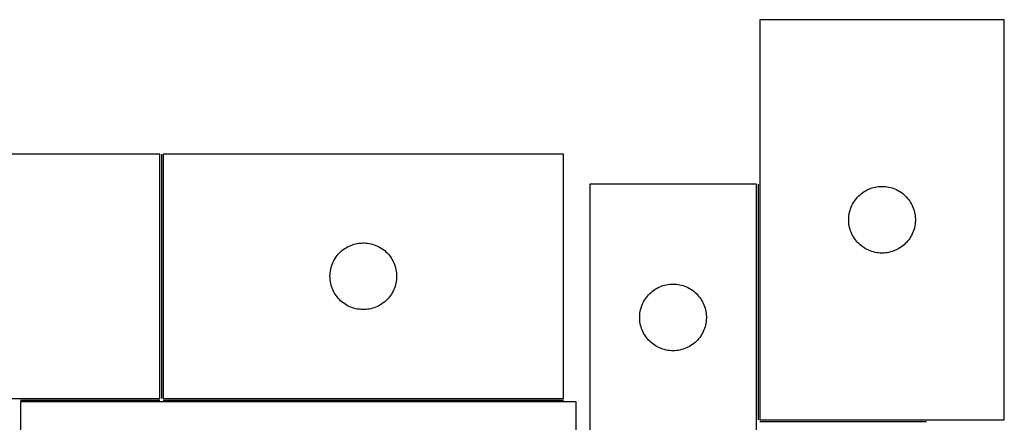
# Model space of a CAD drawing. Header units: millimetres. Extents: x 7 to 1493, y 7 to 488.
# Tile 6 of 6: x 1051 to 1493, y 307 to 488. Entities that reach past the tile are written whole.
import ezdxf

# ---------------------------------------------------------------- set-up
doc = ezdxf.new("R2010")
doc.units = ezdxf.units.MM
doc.layers.add('COMMON', color=5, linetype='CONTINUOUS', true_color=0x0000ff)
doc.layers.add('CUT', color=7, linetype='CONTINUOUS', true_color=0x000000)

msp = doc.modelspace()

# ---------------------------------------------------------------- linework, layer by layer
at = {"layer": 'COMMON'}
for p, q in [((1114.342132, 427.625274), (1114.342132, 317.625274)), ((1382.672515, 414.1155), (1382.672515, 308.049343)), ((1050.903524, 316.875273), (1113.592132, 316.875273)), ((1115.092133, 316.875273), (1295.092133, 316.875273)), ((1383.422516, 307.299342), (1458.422516, 307.299342))]:
    msp.add_line(p, q, dxfattribs=at)
at = {"layer": 'CUT'}
for p, q in [((1383.422516, 488.049343), (1383.422516, 308.049343)), ((1493.422516, 488.049343), (1383.422516, 488.049343)), ((1493.422516, 308.049343), (1493.422516, 488.049343)), ((1113.592132, 427.625274), (933.592132, 427.625274)), ((1113.592132, 317.625274), (1113.592132, 427.625274)), ((1295.092133, 427.625274), (1115.092133, 427.625274)), ((1115.092133, 427.625274), (1115.092133, 317.625274)), ((1295.092133, 317.625274), (1295.092133, 427.625274)), ((1381.922515, 414.1155), (1306.922515, 414.1155)), ((1306.922515, 414.1155), (1306.922515, 214.1155)), ((1381.922515, 114.1155), (1381.922515, 414.1155)), ((1432.415708, 411.794096), (1433.131235, 412.085095)), ((1433.131235, 412.085095), (1433.860794, 412.338873)), ((1433.860794, 412.338873), (1434.60245, 412.554758)), ((1434.60245, 412.554758), (1435.354235, 412.732178)), ((1435.354235, 412.732178), (1436.114158, 412.870661)), ((1436.114158, 412.870661), (1436.880202, 412.969841)), ((1436.880202, 412.969841), (1437.650335, 413.029454)), ((1437.650335, 413.029454), (1438.422516, 413.049343)), ((1438.422516, 413.049343), (1439.194698, 413.029454)), ((1439.194698, 413.029454), (1439.964831, 412.969841)), ((1439.964831, 412.969841), (1440.730875, 412.870661)), ((1440.730875, 412.870661), (1441.490797, 412.732178)), ((1441.490797, 412.732178), (1442.242583, 412.554758)), ((1442.242583, 412.554758), (1442.984239, 412.338873)), ((1442.984239, 412.338873), (1443.713798, 412.085095)), ((1443.713798, 412.085095), (1444.429325, 411.794096)), ((1426.424928, 407.052557), (1426.90431, 407.65824)), ((1426.90431, 407.65824), (1427.414236, 408.238443)), ((1427.414236, 408.238443), (1427.953354, 408.791625)), ((1427.953354, 408.791625), (1428.520235, 409.316321)), ((1428.520235, 409.316321), (1429.113374, 409.81114)), ((1429.113374, 409.81114), (1429.7312, 410.274768)), ((1429.7312, 410.274768), (1430.372074, 410.705976)), ((1430.372074, 410.705976), (1431.034295, 411.103621)), ((1431.034295, 411.103621), (1431.71611, 411.466649)), ((1431.71611, 411.466649), (1432.415708, 411.794096)), ((1444.429325, 411.794096), (1445.128923, 411.466649)), ((1445.128923, 411.466649), (1445.810737, 411.103621)), ((1445.810737, 411.103621), (1446.472959, 410.705976)), ((1446.472959, 410.705976), (1447.113833, 410.274768)), ((1447.113833, 410.274768), (1447.731659, 409.81114)), ((1447.731659, 409.81114), (1448.324798, 409.316321)), ((1448.324798, 409.316321), (1448.891679, 408.791625)), ((1448.891679, 408.791625), (1449.430797, 408.238443)), ((1449.430797, 408.238443), (1449.940723, 407.65824)), ((1449.940723, 407.65824), (1450.420105, 407.052557)), ((1424.255178, 402.977478), (1424.527657, 403.700261)), ((1424.527657, 403.700261), (1424.836983, 404.408058)), ((1424.836983, 404.408058), (1425.182334, 405.098994)), ((1425.182334, 405.098994), (1425.562797, 405.771235)), ((1425.562797, 405.771235), (1425.977361, 406.422998)), ((1425.977361, 406.422998), (1426.424928, 407.052557)), ((1450.420105, 407.052557), (1450.867672, 406.422998)), ((1450.867672, 406.422998), (1451.282236, 405.771235)), ((1451.282236, 405.771235), (1451.662698, 405.098994)), ((1451.662698, 405.098994), (1452.00805, 404.408058)), ((1452.00805, 404.408058), (1452.317376, 403.700261)), ((1452.317376, 403.700261), (1452.589855, 402.977478)), ((1423.427489, 398.435561), (1423.467254, 399.206974)), ((1423.467254, 399.206974), (1423.546676, 399.975318)), ((1423.546676, 399.975318), (1423.665547, 400.738554)), ((1423.665547, 400.738554), (1423.823551, 401.494659)), ((1423.823551, 401.494659), (1424.020268, 402.241627)), ((1424.020268, 402.241627), (1424.255178, 402.977478)), ((1452.589855, 402.977478), (1452.824765, 402.241627)), ((1452.824765, 402.241627), (1453.021482, 401.494659)), ((1453.021482, 401.494659), (1453.179486, 400.738554)), ((1453.179486, 400.738554), (1453.298357, 399.975318)), ((1453.298357, 399.975318), (1453.377779, 399.206974)), ((1453.377779, 399.206974), (1453.417543, 398.435561)), ((1423.427489, 397.663124), (1423.427489, 398.435561)), ((1423.467254, 396.891711), (1423.427489, 397.663124)), ((1423.546676, 396.123367), (1423.467254, 396.891711)), ((1423.665547, 395.360131), (1423.546676, 396.123367)), ((1423.823551, 394.604026), (1423.665547, 395.360131)), ((1424.020268, 393.857058), (1423.823551, 394.604026)), ((1453.021482, 394.604026), (1452.824765, 393.857058)), ((1453.179486, 395.360131), (1453.021482, 394.604026)), ((1453.298357, 396.123367), (1453.179486, 395.360131)), ((1453.377779, 396.891711), (1453.298357, 396.123367)), ((1453.417543, 397.663124), (1453.377779, 396.891711)), ((1453.417543, 398.435561), (1453.417543, 397.663124)), ((1424.255178, 393.121207), (1424.020268, 393.857058)), ((1424.527657, 392.398424), (1424.255178, 393.121207)), ((1424.836983, 391.690627), (1424.527657, 392.398424)), ((1425.182334, 390.999691), (1424.836983, 391.690627)), ((1425.562797, 390.32745), (1425.182334, 390.999691)), ((1425.977361, 389.675687), (1425.562797, 390.32745)), ((1451.282236, 390.32745), (1450.867672, 389.675687)), ((1451.662698, 390.999691), (1451.282236, 390.32745)), ((1452.00805, 391.690627), (1451.662698, 390.999691)), ((1452.317376, 392.398424), (1452.00805, 391.690627)), ((1452.589855, 393.121207), (1452.317376, 392.398424)), ((1452.824765, 393.857058), (1452.589855, 393.121207)), ((1196.718477, 385.070429), (1197.370241, 385.484993)), ((1197.370241, 385.484993), (1198.042482, 385.865456)), ((1198.042482, 385.865456), (1198.733417, 386.210808)), ((1198.733417, 386.210808), (1199.441214, 386.520134)), ((1199.441214, 386.520134), (1200.163997, 386.792612)), ((1200.163997, 386.792612), (1200.899848, 387.027522)), ((1200.899848, 387.027522), (1201.646817, 387.22424)), ((1201.646817, 387.22424), (1202.402921, 387.382243)), ((1202.402921, 387.382243), (1203.166157, 387.501114)), ((1203.166157, 387.501114), (1203.934501, 387.580537)), ((1203.934501, 387.580537), (1204.705914, 387.620301)), ((1204.705914, 387.620301), (1205.478352, 387.620301)), ((1205.478352, 387.620301), (1206.249765, 387.580537)), ((1206.249765, 387.580537), (1207.018108, 387.501114)), ((1207.018108, 387.501114), (1207.781344, 387.382243)), ((1207.781344, 387.382243), (1208.537449, 387.22424)), ((1208.537449, 387.22424), (1209.284417, 387.027522)), ((1209.284417, 387.027522), (1210.020269, 386.792612)), ((1210.020269, 386.792612), (1210.743051, 386.520134)), ((1210.743051, 386.520134), (1211.450849, 386.210808)), ((1211.450849, 386.210808), (1212.141784, 385.865456)), ((1212.141784, 385.865456), (1212.814025, 385.484993)), ((1212.814025, 385.484993), (1213.465789, 385.070429)), ((1426.424928, 389.046128), (1425.977361, 389.675687)), ((1426.90431, 388.440445), (1426.424928, 389.046128)), ((1427.414236, 387.860242), (1426.90431, 388.440445)), ((1427.953354, 387.30706), (1427.414236, 387.860242)), ((1428.520235, 386.782364), (1427.953354, 387.30706)), ((1429.113374, 386.287545), (1428.520235, 386.782364)), ((1429.7312, 385.823917), (1429.113374, 386.287545)), ((1430.372074, 385.392709), (1429.7312, 385.823917)), ((1431.034295, 384.995064), (1430.372074, 385.392709)), ((1446.472959, 385.392709), (1445.810737, 384.995064)), ((1447.113833, 385.823917), (1446.472959, 385.392709)), ((1447.731659, 386.287545), (1447.113833, 385.823917)), ((1448.324798, 386.782364), (1447.731659, 386.287545)), ((1448.891679, 387.30706), (1448.324798, 386.782364)), ((1449.430797, 387.860242), (1448.891679, 387.30706)), ((1449.940723, 388.440445), (1449.430797, 387.860242)), ((1450.420105, 389.046128), (1449.940723, 388.440445)), ((1450.867672, 389.675687), (1450.420105, 389.046128)), ((1192.435499, 380.675717), (1192.866708, 381.31659)), ((1192.866708, 381.31659), (1193.330336, 381.934416)), ((1193.330336, 381.934416), (1193.825154, 382.527556)), ((1193.825154, 382.527556), (1194.34985, 383.094436)), ((1194.34985, 383.094436), (1194.903033, 383.633554)), ((1194.903033, 383.633554), (1195.483235, 384.143481)), ((1195.483235, 384.143481), (1196.088919, 384.622863)), ((1196.088919, 384.622863), (1196.718477, 385.070429)), ((1213.465789, 385.070429), (1214.095347, 384.622863)), ((1214.095347, 384.622863), (1214.70103, 384.143481)), ((1214.70103, 384.143481), (1215.281233, 383.633554)), ((1215.281233, 383.633554), (1215.834416, 383.094436)), ((1215.834416, 383.094436), (1216.359112, 382.527556)), ((1216.359112, 382.527556), (1216.85393, 381.934416)), ((1216.85393, 381.934416), (1217.317558, 381.31659)), ((1217.317558, 381.31659), (1217.748766, 380.675717)), ((1431.71611, 384.632036), (1431.034295, 384.995064)), ((1432.415708, 384.304589), (1431.71611, 384.632036)), ((1433.131235, 384.01359), (1432.415708, 384.304589)), ((1433.860794, 383.759812), (1433.131235, 384.01359)), ((1434.60245, 383.543927), (1433.860794, 383.759812)), ((1435.354235, 383.366507), (1434.60245, 383.543927)), ((1436.114158, 383.228024), (1435.354235, 383.366507)), ((1436.880202, 383.128844), (1436.114158, 383.228024)), ((1437.650335, 383.069231), (1436.880202, 383.128844)), ((1438.422516, 383.049343), (1437.650335, 383.069231)), ((1439.194698, 383.069231), (1438.422516, 383.049343)), ((1439.964831, 383.128844), (1439.194698, 383.069231)), ((1440.730875, 383.228024), (1439.964831, 383.128844)), ((1441.490797, 383.366507), (1440.730875, 383.228024)), ((1442.242583, 383.543927), (1441.490797, 383.366507)), ((1442.984239, 383.759812), (1442.242583, 383.543927)), ((1443.713798, 384.01359), (1442.984239, 383.759812)), ((1444.429325, 384.304589), (1443.713798, 384.01359)), ((1445.128923, 384.632036), (1444.429325, 384.304589)), ((1445.810737, 384.995064), (1445.128923, 384.632036)), ((1190.586717, 376.445341), (1190.802602, 377.186996)), ((1190.802602, 377.186996), (1191.056381, 377.916555)), ((1191.056381, 377.916555), (1191.347379, 378.632083)), ((1191.347379, 378.632083), (1191.674827, 379.331681)), ((1191.674827, 379.331681), (1192.037854, 380.013495)), ((1192.037854, 380.013495), (1192.435499, 380.675717)), ((1217.748766, 380.675717), (1218.146411, 380.013495)), ((1218.146411, 380.013495), (1218.509439, 379.331681)), ((1218.509439, 379.331681), (1218.836886, 378.632083)), ((1218.836886, 378.632083), (1219.127885, 377.916555)), ((1219.127885, 377.916555), (1219.381664, 377.186996)), ((1219.381664, 377.186996), (1219.597549, 376.445341)), ((1190.092133, 372.625274), (1190.112021, 373.397455)), ((1190.112021, 371.853093), (1190.092133, 372.625274)), ((1190.112021, 373.397455), (1190.171635, 374.167589)), ((1190.171635, 374.167589), (1190.270814, 374.933633)), ((1190.270814, 374.933633), (1190.409298, 375.693555)), ((1190.409298, 375.693555), (1190.586717, 376.445341)), ((1219.597549, 376.445341), (1219.774968, 375.693555)), ((1219.774968, 375.693555), (1219.913451, 374.933633)), ((1219.913451, 374.933633), (1220.012631, 374.167589)), ((1220.012631, 374.167589), (1220.072244, 373.397455)), ((1220.072244, 373.397455), (1220.092133, 372.625274)), ((1220.092133, 372.625274), (1220.072244, 371.853093)), ((1190.171635, 371.082959), (1190.112021, 371.853093)), ((1190.270814, 370.316915), (1190.171635, 371.082959)), ((1190.409298, 369.556993), (1190.270814, 370.316915)), ((1190.586717, 368.805207), (1190.409298, 369.556993)), ((1190.802602, 368.063552), (1190.586717, 368.805207)), ((1191.056381, 367.333993), (1190.802602, 368.063552)), ((1219.381664, 368.063552), (1219.127885, 367.333993)), ((1219.597549, 368.805207), (1219.381664, 368.063552)), ((1219.774968, 369.556993), (1219.597549, 368.805207)), ((1219.913451, 370.316915), (1219.774968, 369.556993)), ((1220.012631, 371.082959), (1219.913451, 370.316915)), ((1220.072244, 371.853093), (1220.012631, 371.082959)), ((1337.716109, 367.532807), (1338.415707, 367.860254)), ((1338.415707, 367.860254), (1339.131234, 368.151253)), ((1339.131234, 368.151253), (1339.860793, 368.405031)), ((1339.860793, 368.405031), (1340.602449, 368.620916)), ((1340.602449, 368.620916), (1341.354234, 368.798336)), ((1341.354234, 368.798336), (1342.114157, 368.936819)), ((1342.114157, 368.936819), (1342.880201, 369.035999)), ((1342.880201, 369.035999), (1343.650334, 369.095612)), ((1343.650334, 369.095612), (1344.422515, 369.1155)), ((1344.422515, 369.1155), (1345.194697, 369.095612)), ((1345.194697, 369.095612), (1345.96483, 369.035999)), ((1345.96483, 369.035999), (1346.730874, 368.936819)), ((1346.730874, 368.936819), (1347.490796, 368.798336)), ((1347.490796, 368.798336), (1348.242582, 368.620916)), ((1348.242582, 368.620916), (1348.984238, 368.405031)), ((1348.984238, 368.405031), (1349.713797, 368.151253)), ((1349.713797, 368.151253), (1350.429324, 367.860254)), ((1350.429324, 367.860254), (1351.128922, 367.532807)), ((1191.347379, 366.618465), (1191.056381, 367.333993)), ((1191.674827, 365.918867), (1191.347379, 366.618465)), ((1192.037854, 365.237053), (1191.674827, 365.918867)), ((1192.435499, 364.574831), (1192.037854, 365.237053)), ((1192.866708, 363.933958), (1192.435499, 364.574831)), ((1193.330336, 363.316132), (1192.866708, 363.933958)), ((1193.825154, 362.722992), (1193.330336, 363.316132)), ((1216.85393, 363.316132), (1216.359112, 362.722992)), ((1217.317558, 363.933958), (1216.85393, 363.316132)), ((1217.748766, 364.574831), (1217.317558, 363.933958)), ((1218.146411, 365.237053), (1217.748766, 364.574831)), ((1218.509439, 365.918867), (1218.146411, 365.237053)), ((1218.836886, 366.618465), (1218.509439, 365.918867)), ((1219.127885, 367.333993), (1218.836886, 366.618465)), ((1332.424927, 363.118715), (1332.904309, 363.724398)), ((1332.904309, 363.724398), (1333.414235, 364.3046)), ((1333.414235, 364.3046), (1333.953353, 364.857783)), ((1333.953353, 364.857783), (1334.520234, 365.382479)), ((1334.520234, 365.382479), (1335.113373, 365.877297)), ((1335.113373, 365.877297), (1335.731199, 366.340925)), ((1335.731199, 366.340925), (1336.372073, 366.772134)), ((1336.372073, 366.772134), (1337.034294, 367.169779)), ((1337.034294, 367.169779), (1337.716109, 367.532807)), ((1351.128922, 367.532807), (1351.810736, 367.169779)), ((1351.810736, 367.169779), (1352.472958, 366.772134)), ((1352.472958, 366.772134), (1353.113832, 366.340925)), ((1353.113832, 366.340925), (1353.731658, 365.877297)), ((1353.731658, 365.877297), (1354.324797, 365.382479)), ((1354.324797, 365.382479), (1354.891678, 364.857783)), ((1354.891678, 364.857783), (1355.430796, 364.3046)), ((1355.430796, 364.3046), (1355.940722, 363.724398)), ((1355.940722, 363.724398), (1356.420104, 363.118715)), ((1194.34985, 362.156112), (1193.825154, 362.722992)), ((1194.903033, 361.616993), (1194.34985, 362.156112)), ((1195.483235, 361.107067), (1194.903033, 361.616993)), ((1196.088919, 360.627685), (1195.483235, 361.107067)), ((1196.718477, 360.180119), (1196.088919, 360.627685)), ((1197.370241, 359.765555), (1196.718477, 360.180119)), ((1198.042482, 359.385092), (1197.370241, 359.765555)), ((1198.733417, 359.03974), (1198.042482, 359.385092)), ((1199.441214, 358.730414), (1198.733417, 359.03974)), ((1211.450849, 359.03974), (1210.743051, 358.730414)), ((1212.141784, 359.385092), (1211.450849, 359.03974)), ((1212.814025, 359.765555), (1212.141784, 359.385092)), ((1213.465789, 360.180119), (1212.814025, 359.765555)), ((1214.095347, 360.627685), (1213.465789, 360.180119)), ((1214.70103, 361.107067), (1214.095347, 360.627685)), ((1215.281233, 361.616993), (1214.70103, 361.107067)), ((1215.834416, 362.156112), (1215.281233, 361.616993)), ((1216.359112, 362.722992), (1215.834416, 362.156112)), ((1330.020267, 358.307785), (1330.255177, 359.043636)), ((1330.255177, 359.043636), (1330.527656, 359.766419)), ((1330.527656, 359.766419), (1330.836982, 360.474216)), ((1330.836982, 360.474216), (1331.182333, 361.165152)), ((1331.182333, 361.165152), (1331.562796, 361.837392)), ((1331.562796, 361.837392), (1331.97736, 362.489156)), ((1331.97736, 362.489156), (1332.424927, 363.118715)), ((1356.420104, 363.118715), (1356.867671, 362.489156)), ((1356.867671, 362.489156), (1357.282235, 361.837392)), ((1357.282235, 361.837392), (1357.662697, 361.165152)), ((1357.662697, 361.165152), (1358.008049, 360.474216)), ((1358.008049, 360.474216), (1358.317375, 359.766419)), ((1358.317375, 359.766419), (1358.589854, 359.043636)), ((1358.589854, 359.043636), (1358.824764, 358.307785)), ((1200.163997, 358.457936), (1199.441214, 358.730414)), ((1200.899848, 358.223026), (1200.163997, 358.457936)), ((1201.646817, 358.026308), (1200.899848, 358.223026)), ((1202.402921, 357.868305), (1201.646817, 358.026308)), ((1203.166157, 357.749434), (1202.402921, 357.868305)), ((1203.934501, 357.670011), (1203.166157, 357.749434)), ((1204.705914, 357.630247), (1203.934501, 357.670011)), ((1205.478352, 357.630247), (1204.705914, 357.630247)), ((1206.249765, 357.670011), (1205.478352, 357.630247)), ((1207.018108, 357.749434), (1206.249765, 357.670011)), ((1207.781344, 357.868305), (1207.018108, 357.749434)), ((1208.537449, 358.026308), (1207.781344, 357.868305)), ((1209.284417, 358.223026), (1208.537449, 358.026308)), ((1210.020269, 358.457936), (1209.284417, 358.223026)), ((1210.743051, 358.730414), (1210.020269, 358.457936)), ((1329.427488, 354.501719), (1329.467253, 355.273132)), ((1329.427488, 353.729282), (1329.427488, 354.501719)), ((1329.467253, 355.273132), (1329.546675, 356.041476)), ((1329.546675, 356.041476), (1329.665546, 356.804712)), ((1329.665546, 356.804712), (1329.82355, 357.560817)), ((1329.82355, 357.560817), (1330.020267, 358.307785)), ((1358.824764, 358.307785), (1359.021481, 357.560817)), ((1359.021481, 357.560817), (1359.179485, 356.804712)), ((1359.179485, 356.804712), (1359.298356, 356.041476)), ((1359.298356, 356.041476), (1359.377778, 355.273132)), ((1359.377778, 355.273132), (1359.417542, 354.501719)), ((1359.417542, 354.501719), (1359.417542, 353.729282)), ((1329.467253, 352.957868), (1329.427488, 353.729282)), ((1329.546675, 352.189525), (1329.467253, 352.957868)), ((1329.665546, 351.426289), (1329.546675, 352.189525)), ((1329.82355, 350.670184), (1329.665546, 351.426289)), ((1330.020267, 349.923216), (1329.82355, 350.670184)), ((1330.255177, 349.187365), (1330.020267, 349.923216)), ((1358.824764, 349.923216), (1358.589854, 349.187365)), ((1359.021481, 350.670184), (1358.824764, 349.923216)), ((1359.179485, 351.426289), (1359.021481, 350.670184)), ((1359.298356, 352.189525), (1359.179485, 351.426289)), ((1359.377778, 352.957868), (1359.298356, 352.189525)), ((1359.417542, 353.729282), (1359.377778, 352.957868)), ((1330.527656, 348.464582), (1330.255177, 349.187365)), ((1330.836982, 347.756785), (1330.527656, 348.464582)), ((1331.182333, 347.065849), (1330.836982, 347.756785)), ((1331.562796, 346.393608), (1331.182333, 347.065849)), ((1331.97736, 345.741845), (1331.562796, 346.393608)), ((1332.424927, 345.112286), (1331.97736, 345.741845)), ((1356.867671, 345.741845), (1356.420104, 345.112286)), ((1357.282235, 346.393608), (1356.867671, 345.741845)), ((1357.662697, 347.065849), (1357.282235, 346.393608)), ((1358.008049, 347.756785), (1357.662697, 347.065849)), ((1358.317375, 348.464582), (1358.008049, 347.756785)), ((1358.589854, 349.187365), (1358.317375, 348.464582)), ((1332.904309, 344.506603), (1332.424927, 345.112286)), ((1333.414235, 343.9264), (1332.904309, 344.506603)), ((1333.953353, 343.373218), (1333.414235, 343.9264)), ((1334.520234, 342.848521), (1333.953353, 343.373218)), ((1335.113373, 342.353703), (1334.520234, 342.848521)), ((1335.731199, 341.890075), (1335.113373, 342.353703)), ((1336.372073, 341.458867), (1335.731199, 341.890075)), ((1337.034294, 341.061222), (1336.372073, 341.458867)), ((1337.716109, 340.698194), (1337.034294, 341.061222)), ((1351.810736, 341.061222), (1351.128922, 340.698194)), ((1352.472958, 341.458867), (1351.810736, 341.061222)), ((1353.113832, 341.890075), (1352.472958, 341.458867)), ((1353.731658, 342.353703), (1353.113832, 341.890075)), ((1354.324797, 342.848521), (1353.731658, 342.353703)), ((1354.891678, 343.373218), (1354.324797, 342.848521)), ((1355.430796, 343.9264), (1354.891678, 343.373218)), ((1355.940722, 344.506603), (1355.430796, 343.9264)), ((1356.420104, 345.112286), (1355.940722, 344.506603)), ((1338.415707, 340.370747), (1337.716109, 340.698194)), ((1339.131234, 340.079748), (1338.415707, 340.370747)), ((1339.860793, 339.82597), (1339.131234, 340.079748)), ((1340.602449, 339.610085), (1339.860793, 339.82597)), ((1341.354234, 339.432665), (1340.602449, 339.610085)), ((1342.114157, 339.294182), (1341.354234, 339.432665)), ((1342.880201, 339.195002), (1342.114157, 339.294182)), ((1343.650334, 339.135389), (1342.880201, 339.195002)), ((1344.422515, 339.1155), (1343.650334, 339.135389)), ((1345.194697, 339.135389), (1344.422515, 339.1155)), ((1345.96483, 339.195002), (1345.194697, 339.135389)), ((1346.730874, 339.294182), (1345.96483, 339.195002)), ((1347.490796, 339.432665), (1346.730874, 339.294182)), ((1348.242582, 339.610085), (1347.490796, 339.432665)), ((1348.984238, 339.82597), (1348.242582, 339.610085)), ((1349.713797, 340.079748), (1348.984238, 339.82597)), ((1350.429324, 340.370747), (1349.713797, 340.079748)), ((1351.128922, 340.698194), (1350.429324, 340.370747)), ((933.592132, 317.625274), (1113.592132, 317.625274)), ((1050.903524, 316.125273), (1050.903524, 16.125273)), ((1300.903524, 316.125273), (1050.903524, 316.125273)), ((1115.092133, 317.625274), (1295.092133, 317.625274)), ((1300.903524, 216.125273), (1300.903524, 316.125273)), ((1383.422516, 308.049343), (1493.422516, 308.049343))]:
    msp.add_line(p, q, dxfattribs=at)

doc.saveas('drawing.dxf')
